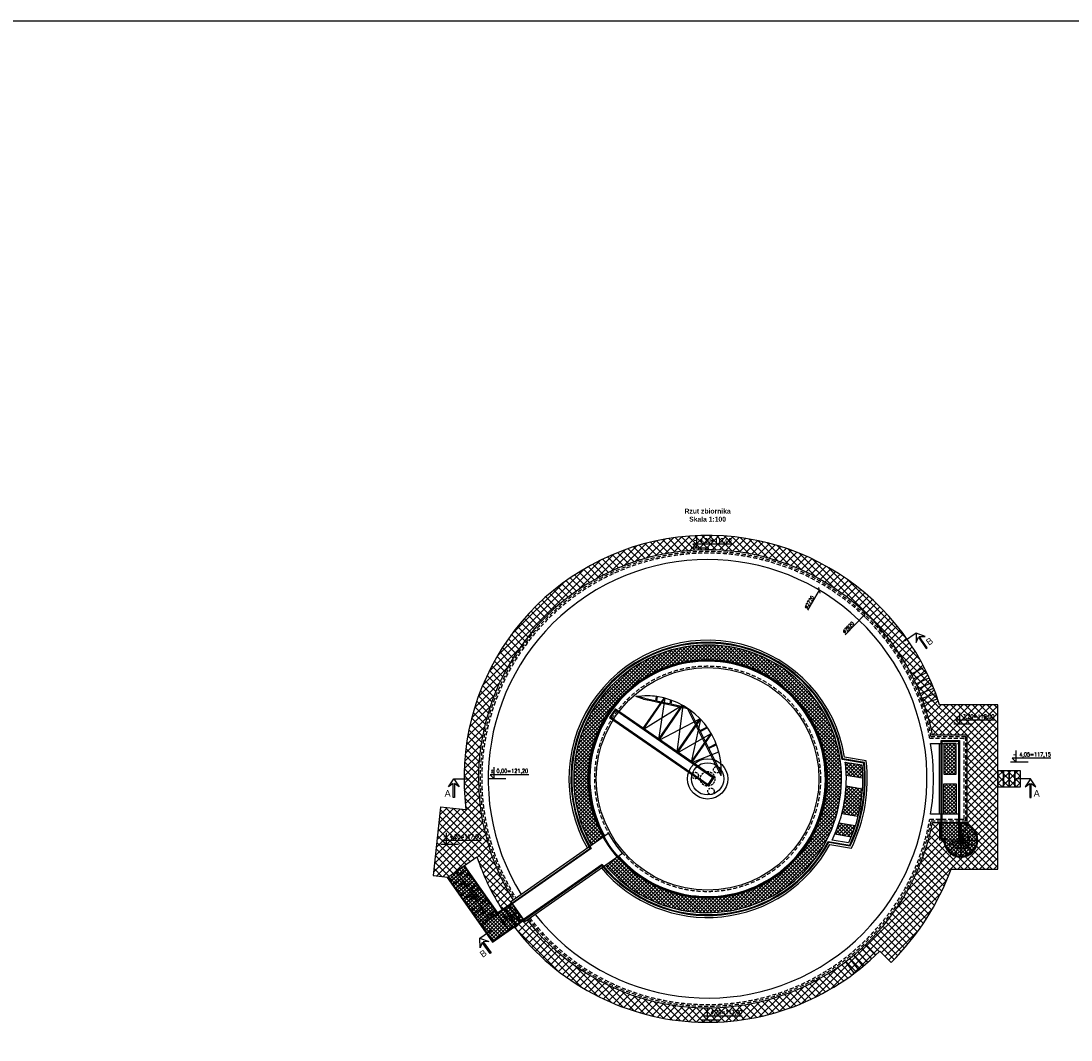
# Model space of a CAD drawing. Header units: millimetres. Extents: x -62780 to 1772512, y -757464 to -52755.
# Tile 60 of 65: x 1714262 to 1720771, y -508620 to -502300. Entities that reach past the tile are written whole.
import ezdxf

# ---------------------------------------------------------------- set-up
doc = ezdxf.new("R2010")
doc.units = ezdxf.units.MM
doc.linetypes.add('DASHED', pattern=[19.05, 12.7, -6.35])
for name, color, linetype in [('AAA Cienka linia', 11, 'Continuous'), ('AAA L-Opis', 3, 'Continuous'), ('AAA Opis', 2, 'Continuous'), ('AAA Przerywana', 8, 'DASHED'), ('AAA Wymiar', 1, 'Continuous')]:
    doc.layers.add(name, color=color, linetype=linetype)
doc.styles.add('Arial B', font='arialbd.ttf')
doc.styles.get("Standard").update_dxf_attribs({"font": 'simplex.shx', "width": 0.8})
doc.dimstyles.new('1 do 100', dxfattribs={"dimscale": 10, "dimtxt": 2.25, "dimasz": 2.5, "dimexe": 1.25, "dimexo": 0.625, "dimtad": 1, "dimdec": 1, "dimrnd": 0.5, "dimtxsty": 'Standard', "dimblk": 'OBLIQUE', "dimcen": 2.5, "dimclrd": 256, "dimclre": 256, "dimclrt": 2, "dimadec": 0, "dimazin": 0, "dimtfac": 1, "dimtdec": 0, "dimtmove": 0, "dimatfit": 3, "dimldrblk": 'OBLIQUE', "dimfxl": 1, "dimfxlon": 1, "dimlwd": -1, "dimlwe": -1, "dimarcsym": 0})

# ---------------------------------------------------------------- blocks, each defined once
blk = doc.blocks.new('zw$8C9F')
at = {"layer": 'AAA Cienka linia'}
for p, q in [((-396.9, 494.6), (-444, 509.9)), ((-390.6, 499.5), (-439.9, 509.9)), ((-402, 310.8), (-270.3, 501.4)), ((-397.9, 308), (-265.2, 500.1)), ((-397.9, 308), (-157.3, 456.9)), ((-396.9, 494.6), (-352.9, 485.3)), ((-390.6, 499.5), (-346.1, 490.1)), ((-352.9, 485.3), (-290.5, 472.1)), ((-346.1, 490.1), (-323.9, 485.4)), ((-318.6, 510.8), (-323.9, 485.4)), ((-312.2, 509.9), (-317.6, 484.1)), ((-317.6, 484.1), (-286.7, 477.6)), ((-265.2, 500.1), (-304.7, 243.6)), ((-304.7, 243.6), (-157.3, 456.9)), ((-285.3, 471), (-165.1, 445.6)), ((-281.5, 476.5), (-234.2, 466.5)), ((-229.4, 489.1), (-234.2, 466.5)), ((-223.3, 487), (-227.9, 465.2)), ((-227.9, 465.2), (-161.3, 451.1)), ((-571.3, 435.1), (-609.2, 380.3)), ((-571.3, 435.1), (42.6, 10.9)), ((-570.6, 430.6), (38, 10)), ((-569.8, 426), (33.3, 9.2)), ((-300.7, 240.8), (-152.9, 454.5)), ((-152.9, 454.5), (-191.2, 165.1)), ((-159.8, 444.5), (-124.6, 437.1)), ((-156.1, 450), (-139.3, 446.5)), ((84.7, 19.3), (-124.6, 437.1)), ((85.3, 33.3), (-113, 429.2)), ((-609.2, 380.3), (4.7, -43.9)), ((-604.7, 381.2), (3.8, -39.3)), ((-600.1, 382.1), (3, -34.7)), ((-300.7, 240.8), (-47.9, 372.6)), ((-191.2, 165.1), (-47.9, 372.6)), ((-187.2, 162.3), (-44.5, 368.9)), ((-44.5, 368.9), (-102.1, 103.5)), ((-187.2, 162.3), (18.9, 278.6)), ((-102.1, 103.5), (21.5, 282.3)), ((-98, 100.7), (24.2, 277.6)), ((-3.2, 320.3), (-47.4, 298.2)), ((0.2, 315.6), (-44.8, 293.1)), ((53, 217.3), (5.1, 193.4)), ((55.1, 211.7), (7.8, 188)), ((-98, 100.7), (69.2, 168)), ((3, -34.7), (33.3, 9.2)), ((3.8, -39.3), (38, 10)), ((4.7, -43.9), (42.6, 10.9))]:
    blk.add_line(p, q, dxfattribs=at)
for centre, radius, start, end in [((-337.7, -457.8), 973.5, 91.87786, 96.26641), ((-384.3, 45.7), 469.7, 81.58115, 88.21266), ((-384.3, 45.7), 469.7, 356.78131, 81.58115), ((-0.2, -0.1), 714.7, 142.94414, 147.75588), ((-0.2, -0.1), 711.3, 143.20154, 147.49844)]:
    blk.add_arc(centre, radius, start, end, dxfattribs=at)
blk = doc.blocks.new('_OBLIQUE')
at = {"color": 0, "linetype": 'ByBlock', "lineweight": -2}
blk.add_line((-0.5, -0.5), (0.5, 0.5), dxfattribs=at)
blk = doc.blocks.new('*D205')
at = {"layer": 'AAA Wymiar'}
blk.add_line((1719140, -505953.5), (1719212.6, -505831.3), dxfattribs=at)
at = {"layer": 'Defpoints', "color": 0}
for p in [(1719212.6, -505831.3), (1717823.8, -508170)]:
    blk.add_point(p, dxfattribs=at)
at = {"layer": 'AAA Wymiar', "xscale": 25, "yscale": 25, "zscale": 25, "rotation": 59.29569225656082}
blk.add_blockref('_OBLIQUE', (1719212.6, -505831.3), dxfattribs=at)
at = {"layer": 'AAA Wymiar', "color": 2, "insert": (1719148.5, -505905), "char_height": 22.5, "attachment_point": 5, "rotation": 59.29569}
blk.add_mtext('%%c2720', dxfattribs=at)
blk = doc.blocks.new('*D206')
at = {"layer": 'AAA Wymiar'}
blk.add_line((1719371.3, -506107.3), (1719492, -505980.9), dxfattribs=at)
at = {"layer": 'Defpoints', "color": 0}
for p in [(1719492, -505980.9), (1717544.3, -508020.3)]:
    blk.add_point(p, dxfattribs=at)
at = {"layer": 'AAA Wymiar', "xscale": 25, "yscale": 25, "zscale": 25, "rotation": 46.31743359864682}
blk.add_blockref('_OBLIQUE', (1719492, -505980.9), dxfattribs=at)
at = {"layer": 'AAA Wymiar', "color": 2, "insert": (1719390.5, -506061.9), "char_height": 22.5, "attachment_point": 5, "rotation": 46.31743}
blk.add_mtext('%%c2820', dxfattribs=at)

msp = doc.modelspace()

# ---------------------------------------------------------------- hatches: boundary and pattern name
h = msp.add_hatch()
h.set_pattern_fill('ANSI37', color=8, scale=10, style=0)
h.set_pattern_definition([(45, (-14225.975, -203.97), (-22.4506403, 22.4506403), []), (135, (-14225.975, -203.97), (-22.4506403, -22.4506403), [])])
h.paths.add_polyline_path([(1716817.7985, -507600.7136), (1716908.5971, -507610.0003), (1717087.8147, -507484.5088, 0.060395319), (1717245.1103, -507812.6417), (1717304.595, -507770.9894), (1717298.8585, -507762.7984), (1717313.5752, -507752.4937, -1.04249649), (1719781.1078, -506351.4481), (1719861.1411, -506310.3101, 0.786896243), (1717008.1914, -507000.6088, 0.031739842), (1717020.3365, -507191.7374), (1716861.2915, -507175.4706)])
h.paths.add_polyline_path([(1716900.038, -507382.5739), (1716875.038, -507382.5739), (1716900.038, -507407.5739)], flags=16)
h.paths.add_polyline_path([(1716871.0746, -507338.7627), (1716871.0746, -507383.4056), (1717111.6699, -507383.4056), (1717111.6699, -507338.7627)], flags=8)
h.paths.add_polyline_path([(1719944.3298, -506504.4702, -0.006307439), (1719956.3919, -506540.6053), (1720318.1785, -506540.6053), (1720318.1785, -506950.6088), (1720318.1785, -507050.6088), (1720318.1785, -507560.6053), (1720027.6486, -507560.6088, -0.107971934), (1719656.6113, -508139.0416), (1719585.9042, -508068.3456, -0.005832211), (1719560.7067, -508092.9611), (1719498.5696, -508027.8544, 0.155594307), (1719912.2732, -507270.6088), (1719958.1785, -507270.6088), (1719958.1785, -507380.6088), (1719983.1785, -507380.6088, 2.414213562), (1720088.1785, -507275.6088), (1720088.1785, -507270.6088), (1720128.1785, -507270.6088), (1720128.1785, -506730.6088), (1719912.2732, -506730.6088, 0.035886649), (1719859.3389, -506534.0374), (1719944.3298, -506504.4702)])
h.paths.add_polyline_path([(1720056.7577, -506637.3955), (1720081.7577, -506662.3955), (1720081.7577, -506637.3955)], flags=16)
h.paths.add_polyline_path([(1720052.7943, -506593.5843), (1720052.7943, -506638.2272), (1720293.3896, -506638.2272), (1720293.3896, -506593.5843)], flags=8)
h.paths.add_polyline_path([(1719426.4626, -508206.889), (1719372.328, -508134.9935, -0.408865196), (1717399.6094, -507875.3677), (1717384.9062, -507885.6633), (1717379.1697, -507877.4723), (1717319.6842, -507919.1252, 0.411716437)])
h.paths.add_polyline_path([(1718518.1785, -508471.6644), (1718493.1785, -508471.6644), (1718518.1785, -508496.6644)], flags=16)
h.paths.add_polyline_path([(1718489.2152, -508427.8532), (1718489.2152, -508472.4961), (1718729.8104, -508472.4961), (1718729.8104, -508427.8532)], flags=8)
h.paths.add_polyline_path([(1719560.7067, -508092.9611), (1719498.5696, -508027.8544, -0.005833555), (1719474.3352, -508050.449), (1719534.936, -508116.9875, 0.005833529)])
h.paths.add_polyline_path([(1719481.7483, -508163.2041), (1719424.3181, -508093.9116, -0.005833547), (1719398.5627, -508114.7559), (1719454.3603, -508185.3691, 0.005833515)])
h.paths.add_polyline_path([(1719454.3603, -508185.3691), (1719398.5627, -508114.7559, -0.005833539), (1719372.328, -508134.9935), (1719426.4626, -508206.889, 0.005833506)])
h.paths.add_polyline_path([(1719534.936, -508116.9875), (1719474.3352, -508050.449, -0.005833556), (1719449.5802, -508072.4721), (1719508.6118, -508140.4061, 0.005833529)])
h.paths.add_polyline_path([(1719508.6118, -508140.4061), (1719449.5802, -508072.4721, -0.005833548), (1719424.3181, -508093.9116), (1719481.7483, -508163.2041, 0.005833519)])
h.paths.add_polyline_path([(1719781.1078, -506351.4481, -0.005833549), (1719795.9101, -506381.0913), (1719876.8815, -506341.8317, 0.005833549), (1719861.1411, -506310.3101), (1719781.1078, -506351.4481)])
h.paths.add_polyline_path([(1719795.9101, -506381.0913, -0.005833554), (1719810.0168, -506411.0718), (1719891.8821, -506373.7121, 0.005833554), (1719876.8815, -506341.8317)])
h.paths.add_polyline_path([(1719810.0168, -506411.0718, -0.005833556), (1719823.4201, -506441.3732), (1719906.1348, -506405.9338, 0.005833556), (1719891.8821, -506373.7121), (1719810.0168, -506411.0718)])
h.paths.add_polyline_path([(1719823.4201, -506441.3732, -0.005833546), (1719836.1127, -506471.9791), (1719919.6318, -506438.4792, 0.005833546), (1719906.1348, -506405.9338), (1719823.4201, -506441.3732)])
h.paths.add_polyline_path([(1719836.1127, -506471.9791, -0.005833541), (1719848.0878, -506502.8727), (1719932.3658, -506471.3306, 0.005833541), (1719919.6318, -506438.4792)])
h.paths.add_polyline_path([(1719848.0878, -506502.8727, -0.00583354), (1719859.3389, -506534.0374), (1719944.3298, -506504.4702, 0.00583354), (1719932.3658, -506471.3306)])
h = msp.add_hatch()
h.set_pattern_fill('ANSI37', color=8, scale=5, style=0)
h.paths.add_polyline_path([(1717798.0335, -507413.2723, -22.089558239), (1717884.0598, -507536.1399), (1717958.1222, -507484.279, 0.69492613), (1719258.1785, -507000.6088, 1.293628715), (1717872.0973, -507361.4123)])
h = msp.add_hatch()
h.set_pattern_fill('ANSI37', color=8, scale=5, style=0)
h.paths.add_polyline_path([(1719983.1372, -507030.6088), (1720058.1372, -507030.6088), (1720058.1372, -507220.6088), (1719983.1372, -507220.6088)])
h.paths.add_polyline_path([(1719983.1372, -506970.6088), (1720058.1372, -506970.6088), (1720058.1372, -506780.6088), (1719983.1372, -506780.6088)])
h = msp.add_hatch()
h.set_pattern_fill('ANSI37', color=8, scale=5, style=0)
h.paths.add_polyline_path([(1719377.0677, -507044.8368), (1719476.235, -507061.6536, -0.045672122), (1719449.2325, -507234.5729), (1719350.2932, -507217.7948, 0.050944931)])
h.paths.add_polyline_path([(1719371.9013, -506896.8906), (1719474.2849, -506914.2527, -0.021335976), (1719478.1666, -506996.0531), (1719377.9607, -506979.0603, 0.024990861)])
h.paths.add_polyline_path([(1719432.6885, -507292.624), (1719332.9778, -507275.7151, -0.020741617), (1719307.3488, -507342.3683), (1719408.5586, -507359.5314, 0.01852876)])
h = msp.add_hatch()
h.set_pattern_fill('ANSI37', color=8, scale=10, style=0)
h.set_pattern_definition([(45, (-5438.074, -1147.227), (-22.4506403, 22.4506403), []), (135, (-5438.074, -1147.227), (-22.4506403, -22.4506403), [])])
h.paths.add_polyline_path([(1720353.1785, -507050.6088), (1720388.1785, -507050.6088), (1720388.1785, -506950.6088), (1720353.1785, -506950.6088)])
h.paths.add_polyline_path([(1720388.1785, -507050.6088), (1720423.1785, -507050.6088), (1720423.1785, -506950.6088), (1720388.1785, -506950.6088)])
h.paths.add_polyline_path([(1720423.1785, -507050.6088), (1720458.1785, -507050.6088), (1720458.1785, -506950.6088), (1720423.1785, -506950.6088)])
h.paths.add_polyline_path([(1720318.1785, -507050.6088), (1720353.1785, -507050.6088), (1720353.1785, -506950.6088), (1720318.1785, -506950.6088)])
h = msp.add_hatch()
h.set_pattern_fill('ANSI37', color=8, scale=5, style=0)
h.paths.add_polyline_path([(1719970.6785, -507270.6088), (1720075.6785, -507270.6088), (1720075.6785, -507373.1088), (1720080.6785, -507373.1088), (1720080.6785, -507270.6088), (1720088.1785, -507270.6088), (1720088.1785, -507275.6088), (1720088.1785, -507280.6088), (1720088.1785, -507325.1362), (1720088.1785, -507373.6938, 0.414213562), (1720081.2635, -507380.6088), (1720032.7049, -507380.6088), (1719988.1785, -507380.6088), (1719988.1785, -507368.1088), (1719970.6785, -507368.1088)])
h.paths.add_polyline_path([(1719958.1785, -507380.6088), (1719983.1785, -507380.6088), (1719983.1785, -507373.1088), (1719965.6785, -507373.1088), (1719965.6785, -507270.6088), (1719958.1785, -507270.6088)])
h = msp.add_hatch()
h.set_pattern_fill('ANSI37', color=8, scale=5, style=0)
h.paths.add_polyline_path([(1720088.1785, -507280.6088), (1720088.1785, -507373.6938, 0.414213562), (1720081.2635, -507380.6088), (1719988.1785, -507380.6088, 2.414213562)])
h = msp.add_hatch()
h.set_pattern_fill('ANSI37', color=8, scale=5, style=0)
h.paths.add_polyline_path([(1716908.6118, -507610.0038), (1717006.9095, -507541.174), (1717215.7187, -507839.3261), (1717117.421, -507908.156)])
h.paths.add_polyline_path([(1717215.7187, -507839.3261), (1717117.421, -507908.156), (1717186.2592, -508006.448), (1717284.5569, -507937.6181)])
h.paths.add_polyline_path([(1717307.4633, -507775.0849), (1717215.7187, -507839.3261), (1717284.5569, -507937.6181), (1717376.3015, -507873.3768)])

# ---------------------------------------------------------------- linework, layer by layer
at = {"layer": 'AAA Cienka linia'}
for p, q in [((1719958.1785, -507380.6088), (1719958.1785, -507270.6088)), ((1720088.1785, -507371.4667), (1720088.1785, -507270.6088)), ((1720088.1785, -507373.6938), (1720088.1785, -507280.6088)), ((1720090.8247, -507374.2202), (1720126.4468, -507288.2209)), ((1720093.0681, -507375.7192), (1720158.8891, -507309.8981)), ((1720079.0363, -507380.6088), (1719958.1785, -507380.6088)), ((1720081.2635, -507380.6088), (1719988.1785, -507380.6088)), ((1720081.7898, -507383.2551), (1719995.7905, -507418.8772)), ((1720083.2888, -507385.4985), (1720017.4678, -507451.3195)), ((1720032.7052, -507380.6081), (1720026.5452, -507392.852)), ((1720041.3094, -507390.2031), (1720026.5452, -507392.852)), ((1720032.7052, -507380.6081), (1720041.3094, -507390.2031)), ((1720085.5322, -507386.9974), (1720049.9101, -507472.9968)), ((1720091.9285, -507380.6088), (1720084.4285, -507380.6088)), ((1720088.1785, -507384.3588), (1720088.1785, -507376.8588)), ((1720088.1785, -507387.5238), (1720088.1785, -507480.6088)), ((1720090.8247, -507386.9974), (1720126.4468, -507472.9968)), ((1720093.0681, -507385.4985), (1720158.8891, -507451.3195)), ((1720094.5671, -507377.9626), (1720180.5664, -507342.3405)), ((1720094.5671, -507383.2551), (1720180.5664, -507418.8772)), ((1720095.0935, -507380.6088), (1720188.1785, -507380.6088))]:
    msp.add_line(p, q, dxfattribs=at)
at = {"layer": 'AAA Cienka linia', "color": 3, "lineweight": -2, "ltscale": 2}
msp.add_lwpolyline([(1699266.7956, -502300.1108), (1727438.8345, -502300.1108), (1727438.8345, -524274.9336), (1699266.7956, -524274.9336)], close=True, dxfattribs=at)
at = {"layer": 'AAA Cienka linia', "lineweight": -2}
for points in [[(1717319.6773, -507919.1162, 0.453266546), (1719585.9042, -508068.3456), (1719656.6113, -508139.0416, 0.107971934), (1720027.6486, -507560.6088), (1720318.1785, -507560.6053), (1720318.1785, -506540.6053), (1719956.3919, -506540.6053, 0.912607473), (1717020.3365, -507191.7374), (1716861.2915, -507175.4706), (1716817.7985, -507600.7136), (1716908.5971, -507610.0003), (1717087.8147, -507484.5088, 0.060395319), (1717245.1103, -507812.6417, 0.846191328)], [(1717399.6094, -507875.3677, 0.643298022), (1719912.2732, -507270.6088), (1720128.1785, -507270.6088), (1720128.1785, -506730.6088), (1719912.2732, -506730.6088, 1.202480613), (1717313.5752, -507752.4937, 1.202480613)], [(1717859.386, -507553.4173, 0.530175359), (1719275.5771, -507407.9799), (1719409.8518, -507430.7501, 0.141677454), (1719501.8076, -506888.4917), (1719367.5344, -506865.7218, 1.202060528), (1717773.3596, -507430.5492, 1.202060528)]]:
    msp.add_lwpolyline(points, format="xyb", dxfattribs=at)
at = {"layer": 'AAA Cienka linia', "color": 3, "lineweight": -3}
for points in [[(1717863.2541, -507538.5075, 0.536956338), (1719268.77, -507394.1471), (1719402.6301, -507416.847, 0.136783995), (1719490.4061, -506899.2367), (1719356.5475, -506876.5371, 1.215048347), (1717788.6931, -507432.015, 1.215048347)], [(1717864.1896, -507531.7486, 0.540116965), (1719266.0191, -507388.6092), (1719399.7152, -507411.2813, 0.134797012), (1719485.8193, -506903.5303), (1719352.1247, -506880.8584, 1.221133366), (1717795.3641, -507433.4478, 1.221133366)]]:
    msp.add_lwpolyline(points, format="xyb", dxfattribs=at)
at = {"layer": 'AAA Cienka linia', "lineweight": -2, "elevation": -1023}
for points in [[(1719861.1526, -506310.3042), (1719781.1078, -506351.4481)], [(1719876.8931, -506341.8261), (1719795.9101, -506381.0913)], [(1719810.0168, -506411.0718), (1719891.8938, -506373.7067)], [(1719906.1467, -506405.9287), (1719823.4201, -506441.3732)], [(1719836.1127, -506471.9791), (1719919.6438, -506438.4744)], [(1719932.3779, -506471.3261), (1719848.0878, -506502.8727)], [(1719859.3389, -506534.0374), (1719944.342, -506504.466)], [(1719560.707, -508092.9615), (1719498.5696, -508027.8544)], [(1719481.7495, -508163.2055), (1719424.3181, -508093.9116)], [(1719508.6127, -508140.4071), (1719449.5802, -508072.4721)], [(1719534.9366, -508116.9882), (1719474.3352, -508050.449)], [(1719398.5627, -508114.7559), (1719454.3617, -508185.3708)]]:
    msp.add_lwpolyline(points, dxfattribs=at)
at = {"layer": 'AAA Cienka linia', "lineweight": -2}
for points in [[(1719900.7848, -506780.6088), (1719953.1858, -506780.6055), (1719953.1858, -507220.6055), (1719900.7848, -507220.6088, 0.07906257), (1719900.7848, -506780.6088, 1)], [(1719371.9013, -506896.8906), (1719371.9013, -506896.8906), (1719474.2849, -506914.2527, -0.129753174), (1719392.3607, -507397.3557), (1719289.9736, -507379.9929, 0.143595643), (1719372.6533, -506902.4963)], [(1719371.9013, -506896.8906), (1719474.2849, -506914.2527, -0.021335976), (1719478.1666, -506996.0531), (1719377.9607, -506979.0603, 0.024990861), (1719371.9013, -506896.8906)], [(1719377.0677, -507044.8368), (1719476.235, -507061.6536, -0.045672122), (1719449.2325, -507234.5729), (1719350.2932, -507217.7948, 0.050944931), (1719377.0677, -507044.8368)], [(1719432.6885, -507292.624), (1719332.9778, -507275.7151, -0.020741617), (1719307.3488, -507342.3683), (1719408.5586, -507359.5314, 0.01852876), (1719432.6885, -507292.624)], [(1717298.8585, -507762.7984), (1717384.9062, -507885.6633), (1717991.067, -507461.21, -0.052818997), (1717904.9377, -507338.4172)]]:
    msp.add_lwpolyline(points, format="xyb", close=True, dxfattribs=at)
at = {"layer": 'AAA Cienka linia', "color": 3}
msp.add_lwpolyline([(1719983.1785, -507380.6088), (1719983.1785, -507373.1088), (1719965.6785, -507373.1088), (1719965.6785, -506763.092), (1720080.6785, -506763.092), (1720080.6785, -507373.1088), (1720075.6785, -507373.1088), (1720075.6785, -506768.092), (1719970.6785, -506768.092), (1719970.6785, -507368.1088), (1719988.1785, -507368.1088), (1719988.1785, -507380.6088)], close=True, dxfattribs=at)
at = {"layer": 'AAA Cienka linia', "lineweight": -2}
for points in [[(1719983.1372, -506970.6088), (1720058.1372, -506970.6088), (1720058.1372, -506780.6088), (1719983.1372, -506780.6088)], [(1720318.1785, -507050.6088), (1720353.1785, -507050.6088), (1720353.1785, -506950.6088), (1720318.1785, -506950.6088)], [(1720353.1785, -507050.6088), (1720388.1785, -507050.6088), (1720388.1785, -506950.6088), (1720353.1785, -506950.6088)], [(1720388.1785, -507050.6088), (1720423.1785, -507050.6088), (1720423.1785, -506950.6088), (1720388.1785, -506950.6088)], [(1720423.1785, -507050.6088), (1720458.1785, -507050.6088), (1720458.1785, -506950.6088), (1720423.1785, -506950.6088)], [(1719983.1372, -507030.6088), (1720058.1372, -507030.6088), (1720058.1372, -507220.6088), (1719983.1372, -507220.6088)]]:
    msp.add_lwpolyline(points, close=True, dxfattribs=at)
at = {"layer": 'AAA Cienka linia'}
msp.add_lwpolyline([(1720088.1785, -507280.6088), (1720088.1785, -507373.6938, 0.414213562), (1720081.2635, -507380.6088), (1719988.1785, -507380.6088, 2.414213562), (1720088.1785, -507280.6088)], format="xyb", close=True, dxfattribs=at)
at = {"layer": 'AAA Cienka linia', "color": 3, "lineweight": -3}
for points in [[(1717795.3641, -507433.4478), (1717307.4633, -507775.0849), (1717304.595, -507770.9894), (1717788.6931, -507432.015)], [(1717022.9718, -507564.1087), (1716924.674, -507632.9386)], [(1717039.034, -507587.0435), (1716940.7363, -507655.8734)], [(1717304.595, -507770.9894), (1717216.9462, -507832.3627), (1717011.0053, -507538.306), (1717006.9089, -507541.1744)], [(1717864.1896, -507531.7486), (1717376.3015, -507873.3768), (1717379.1697, -507877.4723), (1717863.2541, -507538.5075)], [(1716908.6118, -507610.0038), (1716904.516, -507612.8718), (1717185.0317, -508013.4114), (1717379.1697, -507877.4723)], [(1717055.0963, -507609.9783), (1716956.7985, -507678.8082)], [(1717071.1585, -507632.9131), (1716972.8608, -507701.743)], [(1717087.2208, -507655.8479), (1716988.923, -507724.6778)], [(1717103.283, -507678.7827), (1717004.9853, -507747.6125)], [(1717119.3452, -507701.7174), (1717021.0475, -507770.5473)], [(1717135.4075, -507724.6522), (1717037.1097, -507793.4821)], [(1717151.4697, -507747.587), (1717053.172, -507816.4169)], [(1717167.532, -507770.5218), (1717069.2342, -507839.3517)], [(1717183.5942, -507793.4566), (1717085.2965, -507862.2865)], [(1717199.6565, -507816.3914), (1717101.3587, -507885.2212)], [(1717238.6549, -507823.2658), (1717307.493, -507921.5578)], [(1717330.4292, -507905.4975), (1717261.591, -507807.2055)], [(1717284.5271, -507791.1452), (1717353.3653, -507889.4371)]]:
    msp.add_lwpolyline(points, dxfattribs=at)
for points in [[(1716908.6118, -507610.0038), (1717006.9095, -507541.174), (1717215.7187, -507839.3261), (1717117.421, -507908.156)], [(1717307.4633, -507775.0849), (1717215.7187, -507839.3261), (1717284.5569, -507937.6181), (1717376.3015, -507873.3768)], [(1717215.7187, -507839.3261), (1717117.421, -507908.156), (1717186.2592, -508006.448), (1717284.5569, -507937.6181)]]:
    msp.add_lwpolyline(points, close=True, dxfattribs=at)
at = {"layer": 'AAA Cienka linia', "lineweight": -2}
for points in [[(1716957.7607, -507575.5889), (1717166.5698, -507873.7411)], [(1717101.3587, -507885.2212), (1717166.5698, -507873.7411), (1717199.6565, -507816.3914)], [(1717250.1378, -507888.4721), (1717341.8824, -507824.2309)], [(1717284.5271, -507791.1452), (1717341.8824, -507824.2309), (1717353.3653, -507889.4371)], [(1719372.328, -508134.9935), (1719426.4642, -508206.8911)]]:
    msp.add_lwpolyline(points, dxfattribs=at)
at = {"layer": 'AAA Cienka linia', "color": 3, "lineweight": -3}
for radius in [740, 735]:
    msp.add_circle((1718518.1785, -507000.6088), radius, dxfattribs=at)
at = {"layer": 'AAA Cienka linia', "lineweight": -2}
msp.add_circle((1718518.1785, -507000.6088), 690, dxfattribs=at)
at = {"layer": 'AAA Cienka linia', "lineweight": -3}
for radius in [125, 100]:
    msp.add_circle((1718518.1785, -507000.6088), radius, dxfattribs=at)
at = {"layer": 'AAA Cienka linia'}
for radius in [6.915, 5.715]:
    msp.add_circle((1720088.1785, -507380.6088), radius, dxfattribs=at)
at = {"layer": 'AAA Cienka linia', "lineweight": -2}
for radius, start, end in [(1360, 218.16022733, 211.83768716), (830, 220.18203077, 209.81393081), (730, 220.89412792, 209.10114309)]:
    msp.add_arc((1718518.1785, -507000.6088), radius, start, end, dxfattribs=at)
at = {"layer": 'AAA Cienka linia'}
for radius in [105, 100, 55.4726]:
    msp.add_arc((1720088.1785, -507380.6088), radius, 180, 90, dxfattribs=at)
at = {"layer": 'AAA L-Opis'}
for p, q in [((1718525.5683, -505570.3207), (1718415.9953, -505570.3207)), ((1719811.0029, -506096.38), (1719737.9684, -506147.4609)), ((1720155.0151, -506662.3955), (1720045.4422, -506662.3955)), ((1720504.9878, -506897.7094), (1720395.4149, -506897.7094)), ((1716944.8588, -507000.6088), (1717033.984, -507000.6088)), ((1717267.7515, -507000.6088), (1717158.1785, -507000.6088)), ((1720520.0158, -507000.6088), (1720430.8906, -507000.6088)), ((1716973.2955, -507407.5739), (1716863.7225, -507407.5739)), ((1717107.165, -507988.5839), (1717180.1721, -507937.4638)), ((1718591.436, -508496.6644), (1718481.863, -508496.6644))]:
    msp.add_line(p, q, dxfattribs=at)
for points in [[(1718667.139, -505545.3207), (1718427.3108, -505545.3207), (1718452.3108, -505570.3207), (1718452.3108, -505497.6158)], [(1720296.5859, -506637.3955), (1720056.7577, -506637.3955), (1720081.7577, -506662.3955), (1720081.7577, -506589.6906)], [(1720646.5585, -506872.7094), (1720406.7304, -506872.7094), (1720431.7304, -506897.7094), (1720431.7304, -506825.0045)], [(1717409.3222, -506975.6088), (1717169.494, -506975.6088), (1717194.494, -507000.6088), (1717194.494, -506927.904)], [(1717114.8662, -507382.5739), (1716875.038, -507382.5739), (1716900.038, -507407.5739), (1716900.038, -507334.8691)], [(1718733.0067, -508471.6644), (1718493.1785, -508471.6644), (1718518.1785, -508496.6644), (1718518.1785, -508423.9596)]]:
    msp.add_lwpolyline(points, dxfattribs=at)
for points in [[(1719866.6941, -506116.7845), (1719811.0029, -506096.38), (1719811.0656, -506155.6914), (1719825.1111, -506122.4309), (1719873.9311, -506192.2329), (1719879.4536, -506188.3705), (1719830.6336, -506118.5684)], [(1716910.9166, -507049.2481), (1716944.8588, -507000.6088), (1716978.8009, -507049.2481), (1716948.2284, -507030.0424), (1716948.2284, -507115.2229), (1716941.4892, -507115.2229), (1716941.4892, -507030.0424)], [(1720553.9579, -507049.2481), (1720520.0158, -507000.6088), (1720486.0736, -507049.2481), (1720516.6462, -507030.0424), (1720516.6462, -507115.2229), (1720523.3854, -507115.2229), (1720523.3854, -507030.0424)], [(1717107.2596, -508047.8952), (1717107.165, -507988.5839), (1717162.8672, -508008.9584), (1717126.8076, -508010.7617), (1717175.6652, -508080.5375), (1717170.1447, -508084.4029), (1717121.2872, -508014.6271)]]:
    msp.add_lwpolyline(points, close=True, dxfattribs=at)
at = {"layer": 'AAA Przerywana', "lineweight": -3, "ltscale": 2}
for points in [[(1717407.8123, -507869.6237, 0.645233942), (1719903.9996, -507260.6088), (1720118.1785, -507260.6088), (1720118.1785, -506740.6088), (1719903.9996, -506740.6088, 1.205832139), (1717321.7783, -507746.7498, 1.205832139)], [(1717416.0154, -507863.8797, 0.647198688), (1719895.6762, -507250.6088), (1720108.1785, -507250.6088), (1720108.1785, -506750.6088), (1719895.6762, -506750.6088, 1.209238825), (1717329.9815, -507741.0059, 1.209238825)]]:
    msp.add_lwpolyline(points, format="xyb", dxfattribs=at)
msp.add_lwpolyline([(1719953.1858, -506780.6088), (1720078.1785, -506780.6088), (1720078.1785, -507220.6088), (1719953.1858, -507220.6055)], dxfattribs=at)
msp.add_circle((1718518.1785, -507000.6088), 700, dxfattribs=at)
at = {"layer": 'AAA Przerywana', "lineweight": -3}
for centre, radius in [((1718574.7471, -506944.0403), 20), ((1718440.9044, -506979.9034), 20), ((1718518.1785, -507000.6088), 45), ((1718538.884, -507077.8829), 20)]:
    msp.add_circle(centre, radius, dxfattribs=at)

# ---------------------------------------------------------------- block references
at = {"layer": 'AAA Cienka linia', "color": 4}
msp.add_blockref('zw$8C9F', (1718518.1785, -507000.6088), dxfattribs=at)

# ---------------------------------------------------------------- texts
at = {"layer": 'AAA Opis', "attachment_point": 5, "style": 'Arial B'}
for s, insert, char_height, width in [('Rzut zbiornika\\PSkala 1:100', (1718518.1789, -505365.2958), 30, 775.203994), ('{\\fArial|b0|i0|c0|p34;A}', (1716906.5821, -507090.4228), 40, 60.391898), ('{\\fArial|b0|i0|c0|p34;A}', (1720558.2925, -507090.4228), 40, 60.391898)]:
    msp.add_mtext(s, dxfattribs=dict(at, insert=insert, char_height=char_height, width=width))
at = {"layer": 'AAA Opis', "char_height": 25, "width": 238.276727, "attachment_point": 1}
for s, insert in [('- 4,20=117,00', (1718430.7879, -505508.95)), ('- 3,20=118,00', (1720060.2348, -506601.0248)), ('- 4,05=117,15', (1720410.2075, -506836.3387)), ('%%P 0,00=121,20', (1717172.9711, -506939.2381)), ('- 4,20=117,00', (1716878.5151, -507346.2032)), ('- 4,20=117,00', (1718496.6556, -508435.2937))]:
    msp.add_mtext(s, dxfattribs=dict(at, insert=insert))
at = {"layer": 'AAA Opis', "char_height": 40, "width": 60.391898, "attachment_point": 5, "style": 'Arial B'}
for insert, rotation in [((1719893.8448, -506148.0413), 34.96917659), ((1717127.3258, -508084.1098), 35)]:
    msp.add_mtext('{\\fArial|b0|i0|c0|p34;B}', dxfattribs=dict(at, insert=insert, rotation=rotation))
at = {"layer": 'AAA Opis', "char_height": 20, "width": 72.272919, "attachment_point": 5}
for s, insert, rotation in [('14x22,1\\P28', (1717062.1652, -507724.665), 305.00525768), ('5x22,1\\P28', (1717296.0101, -507856.3515), 35.00041774)]:
    msp.add_mtext(s, dxfattribs=dict(at, insert=insert, rotation=rotation))

# ---------------------------------------------------------------- dimensions: what is measured, and where the dimension line sits
at = {"layer": 'AAA Wymiar'}
for p1, p2, picture, middle in [((1717823.7522, -508169.9557), (1719212.6048, -505831.2619), '*D205', (1719184.4263, -505878.7117)), ((1717544.3445, -508020.2889), (1719492.0125, -505980.9288), '*D206', (1719403.1514, -506073.9732))]:
    dim = msp.add_diameter_dim_2p(p1=p1, p2=p2, dimstyle='1 do 100', dxfattribs=at)
    dim.commit()
    dim.dimension.update_dxf_attribs({"geometry": picture, "text_midpoint": middle, "dimtype": 163})

doc.saveas('drawing.dxf')
